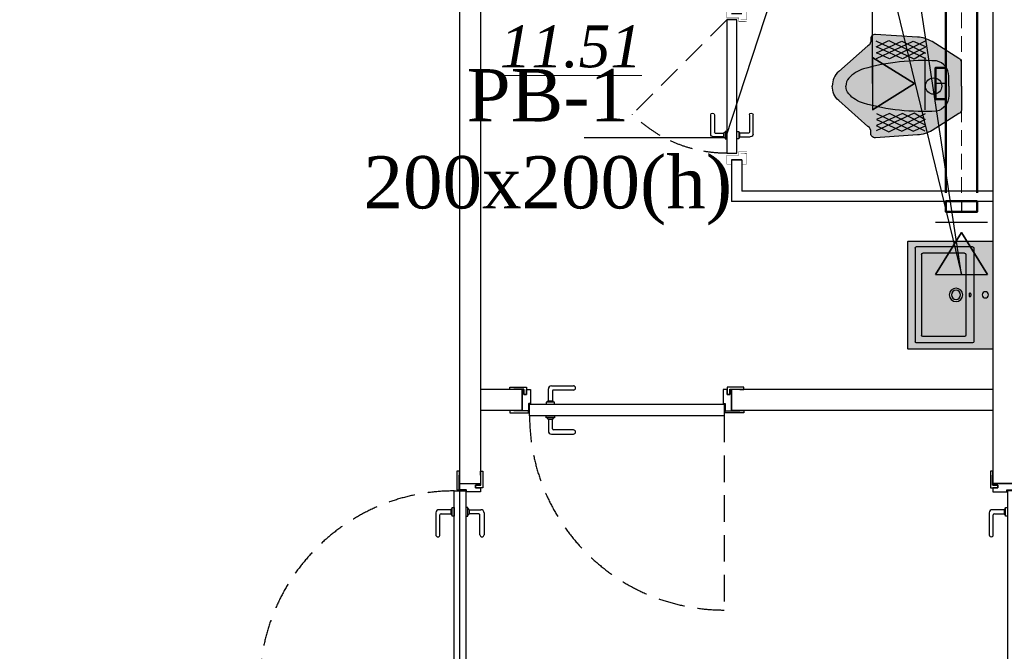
# Model space of a CAD drawing. Extents: x 4114239 to 5838486, y 780458 to 1383318.
# Tile 207 of 231: x 4562056 to 4566763, y 1287365 to 1290387. Entities that reach past the tile are written whole.
import ezdxf
from ezdxf import colors
from ezdxf.entities.mleader import LeaderData, LeaderLine
from ezdxf.math import Vec2, Vec3

# ---------------------------------------------------------------- set-up
doc = ezdxf.new("R2010")
doc.units = 0
doc.header["$MEASUREMENT"] = 0
for name, pattern in [('ACAD_ISO04W100', [30, 24, -3, 0, -3]), ('Beruniy Xref$0$DASHED', [19.049999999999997, 12.7, -6.349999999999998]), ('HIDDEN', [0.375, 0.25, -0.125])]:
    doc.linetypes.add(name, pattern=pattern)
doc.layers.add('.', color=7, linetype='Continuous', lineweight=15)
doc.layers.add('Text 1', color=172, linetype='Continuous', lineweight=25)
doc.layers.add('Vozduhovod', color=7, linetype='Continuous', lineweight=50, true_color=0x168d87)
for name, color, linetype in [('Аксонометрия', 7, 'Continuous'), ('Вытяжная', 5, 'Continuous'), ('Осевая линия', 7, 'ACAD_ISO04W100'), ('РАЗРЕЗ', 7, 'Continuous'), ('сан.техника', 146, 'Continuous')]:
    doc.layers.add(name, color=color, linetype=linetype)
doc.styles.add('TIEMS', font='times.ttf')
doc.styles.add('TIMES NEW', font='times.ttf')

# ---------------------------------------------------------------- blocks, each defined once
blk = doc.blocks.new('asdgagasdfds')
at = {"layer": '.', "linetype": 'ByBlock', "lineweight": 25, "true_color": 0xffffff}
h = blk.add_hatch(color=7, dxfattribs=at)
h.dxf.hatch_style = 1
edge = h.paths.add_edge_path()
edge.add_line((0, 0), (0, 110.1795711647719))
edge.add_arc((-25.8147996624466, 110.1795711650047), 25.8147996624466, 359.9999999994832, 418.0286092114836)
edge.add_line((-12.14597304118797, 132.0785907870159), (-141.0807424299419, 212.5564860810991))
edge.add_arc((-215.5507470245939, 93.2470429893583), 140.6432536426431, 418.0286092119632, 448.0897771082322)
edge.add_line((-210.8626147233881, 233.812138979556), (-411.1062492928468, 247.4764866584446))
edge.add_arc((-412.5825429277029, 225.8422008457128), 21.68459742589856, 446.096267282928, 551.103730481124)
edge.add_arc((-460.2287468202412, 216.4911656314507), 26.87055271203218, 298.2408080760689, 371.10373048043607, ccw=False)
edge.add_line((-447.5141832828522, 192.8191045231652), (-587.0779278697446, 69.83999257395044))
edge.add_arc((-527.4508908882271, 2.171813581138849), 90.19072007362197, 491.3854718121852, 541.3798291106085)
edge.add_arc((-527.4508908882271, -2.171813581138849), 90.19072007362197, 538.6201708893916, 588.6145281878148)
edge.add_line((-587.0779278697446, -69.83999257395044), (-447.5141832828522, -192.8191045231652))
edge.add_arc((-460.2287468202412, -216.4911656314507), 26.87055271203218, 348.89626951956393, 421.7591919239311, ccw=False)
edge.add_arc((-412.5825429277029, -225.8422008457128), 21.68459742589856, 528.8962695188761, 633.9037327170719)
edge.add_line((-411.1062492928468, -247.4764866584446), (-210.8626147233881, -233.812138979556))
edge.add_arc((-215.5507470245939, -93.2470429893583), 140.6432536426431, 271.9102228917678, 301.9713907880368)
edge.add_line((-141.0807424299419, -212.5564860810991), (-12.14597304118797, -132.0785907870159))
edge.add_arc((-25.8147996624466, -110.1795711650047), 25.8147996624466, 301.9713907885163, 360.0000000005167)
edge.add_line((0, -110.1795711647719), (0, 0))
at = {"layer": 'сан.техника'}
for p, q in [((-408.0722536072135, 188.2643162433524), (-347.3923636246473, 218.6295285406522)), ((-226.0325884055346, 129.0521544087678), (-408.0722536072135, 214.0747488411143)), ((-406.5552557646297, 132.0886799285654), (-230.5835771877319, 215.5930116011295)), ((-406.5552557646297, 159.4173667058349), (-285.1954805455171, 215.5930116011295)), ((-347.3923636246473, 218.6295285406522), (-171.4206850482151, 132.0886799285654)), ((-174.4546807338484, 215.5930116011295), (-344.3583726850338, 130.5704171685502)), ((-285.1954805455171, 215.5930116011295), (-171.4206850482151, 157.8991039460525)), ((-230.5835771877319, 215.5930116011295), (-171.4206850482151, 189.7825790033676)), ((-282.1614848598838, 130.5704171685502), (-406.5552557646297, 188.2643162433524)), ((-344.3583726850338, 130.5704171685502), (-406.5552557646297, 159.4173667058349)), ((-171.4206850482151, 186.7460620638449), (-282.1614848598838, 130.5704171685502)), ((-174.4546807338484, 160.9356294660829), (-226.0325884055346, 129.0521544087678)), ((-226.0325884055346, -129.0521544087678), (-408.0722536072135, -214.0747488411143)), ((-344.3583726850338, -130.5704171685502), (-406.5552557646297, -159.4173667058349)), ((-282.1614848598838, -130.5704171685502), (-406.5552557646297, -188.2643162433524)), ((-406.5552557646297, -132.0886799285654), (-230.5835771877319, -215.5930116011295)), ((-347.3923636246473, -218.6295285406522), (-171.4206850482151, -132.0886799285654)), ((-174.4546807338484, -215.5930116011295), (-344.3583726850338, -130.5704171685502)), ((-171.4206850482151, -186.746062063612), (-282.1614848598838, -130.5704171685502)), ((-174.4546807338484, -160.9356294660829), (-226.0325884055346, -129.0521544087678)), ((-408.0722536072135, -188.2643162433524), (-347.3923636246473, -218.6295285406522)), ((-406.5552557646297, -159.4173667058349), (-285.1954805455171, -215.5930116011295)), ((-285.1954805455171, -215.5930116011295), (-171.4206850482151, -157.8991039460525)), ((-230.5835771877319, -215.5930116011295), (-171.4206850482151, -189.7825790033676))]:
    blk.add_line(p, q, dxfattribs=at)
for points in [[(0, 0), (0, 110.1795711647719, 0.2587507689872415), (-12.14597304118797, 132.0785907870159), (-141.0807424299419, 212.5564860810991, 0.1319240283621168), (-210.8626147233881, 233.812138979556), (-411.1062492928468, 247.4764866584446, 0.4931859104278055), (-433.8612074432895, 221.6660540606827, -0.3290875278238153), (-447.5141832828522, 192.8191045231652), (-587.0779278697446, 69.83999257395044, 0.2216688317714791), (-617.6154582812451, 0, 0.08890636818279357)], [(-60.67988998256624, 0), (-60.67988998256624, 47.06608549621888, 0.3548112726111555), (-119.8427821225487, 119.942595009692, 0.08551412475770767), (-468.7521435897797, 81.98607749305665, 0.1429113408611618), (-538.5340158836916, 37.95651751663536, 0.1797639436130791), (-553.1814982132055, 0, 0.4439485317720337)], [(0, 0), (0, -110.1795711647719, -0.2587507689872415), (-12.14597304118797, -132.0785907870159), (-141.0807424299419, -212.5564860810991, -0.1319240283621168), (-210.8626147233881, -233.812138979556), (-411.1062492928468, -247.4764866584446, -0.4931859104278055), (-433.8612074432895, -221.6660540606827, 0.3290875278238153), (-447.5141832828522, -192.8191045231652), (-587.0779278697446, -69.83999257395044, -0.2216688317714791), (-617.6154582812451, 0, -0.08890636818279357)], [(-60.67988998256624, 0), (-60.67988998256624, -47.06608549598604, -0.3548112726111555), (-119.8427821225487, -119.942595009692, -0.08551412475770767), (-468.7521435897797, -81.98607749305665, -0.1429113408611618), (-538.5340158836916, -37.95651751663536, -0.1797639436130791), (-553.1814982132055, 0, -0.4439485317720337)]]:
    blk.add_lwpolyline(points, format="xyb", dxfattribs=at)
blk.add_circle((-133.4957579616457, 0), 39.03259394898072, dxfattribs=at)
blk = doc.blocks.new('*U1887')
at = {"color": 0, "linetype": 'Beruniy Xref$0$DASHED'}
blk.add_line((-193.5, 2.5), (-141.881204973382, 54.11879502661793), dxfattribs=at)
at = {"color": 0}
for p, q in [((-131.0000000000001, 11.29640494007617), (-141.5000000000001, 11.29640494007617)), ((-141.5000000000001, 9.296404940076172), (-132.0000000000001, 9.296404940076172)), ((-131.5000000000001, 8.796404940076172), (-131.5000000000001, 4.096404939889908)), ((-129.5000000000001, 4.096404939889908), (-129.5000000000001, 9.796404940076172)), ((-197.0000000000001, 0), (-197.0000000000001, -5.714285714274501)), ((-132.5000000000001, 2.5), (-132.5000000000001, 3.5)), ((-132.5000000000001, 3.5), (-128.5000000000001, 3.5)), ((-128.5000000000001, 2.5), (-132.5000000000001, 2.5)), ((-132.0000000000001, 3.599999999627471), (-132.0000000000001, 3.5)), ((-129.5000000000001, 4.099999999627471), (-131.5000000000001, 4.099999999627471)), ((-129.0000000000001, 3.5), (-129.0000000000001, 3.599999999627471)), ((-128.5000000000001, 3.5), (-128.5000000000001, 2.5)), ((-117.0000000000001, 0), (-117.0000000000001, -5.714285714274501)), ((-132.5000000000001, -3), (-132.5000000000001, -4)), ((-132.5000000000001, -4), (-128.5000000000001, -4)), ((-132.0000000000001, -4.099999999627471), (-132.0000000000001, -4)), ((-131.5000000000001, -9.296404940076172), (-131.5000000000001, -4.596404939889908)), ((-129.5000000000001, -4.599999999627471), (-131.5000000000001, -4.599999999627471)), ((-129.5000000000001, -4.596404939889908), (-129.5000000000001, -10.29640494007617)), ((-129.0000000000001, -4), (-129.0000000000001, -4.099999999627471)), ((-128.5000000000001, -4), (-128.5000000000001, -3)), ((-141.5000000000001, -9.796404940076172), (-132.0000000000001, -9.796404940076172)), ((-131.0000000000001, -11.79640494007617), (-141.5000000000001, -11.79640494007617))]:
    blk.add_line(p, q, dxfattribs=at)
at = {"color": 0, "const_width": 0.2}
for points in [[(-199.4999999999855, 0), (-199.4999999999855, 2.499999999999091), (-194.5, 2.5), (-194.4999999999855, -3.999999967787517), (-192.4999999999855, -3.999999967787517), (-192.4999999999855, -8.499999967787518)], [(-114.5000000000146, 0), (-114.5000000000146, 2.499999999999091), (-119.5000000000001, 2.5), (-119.5000000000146, -3.999999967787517), (-121.5000000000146, -3.999999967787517), (-121.5000000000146, -8.499999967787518)], [(-193.4999999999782, -4.999999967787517), (-193.4999999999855, -8.214285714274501), (-199.4999999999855, -8.214285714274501), (-199.4999999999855, -5.714285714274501)], [(-120.5000000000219, -4.999999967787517), (-120.5000000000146, -8.214285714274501), (-114.5000000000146, -8.214285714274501), (-114.5000000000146, -5.714285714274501)]]:
    blk.add_lwpolyline(points, dxfattribs=at)
at = {"color": 0}
blk.add_lwpolyline([(-193.5, -3), (-193.5, 2.5), (-120.5000000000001, 2.5), (-120.5000000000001, -3), (-193.5, -3)], dxfattribs=at)
at = {"color": 0, "linetype": 'Beruniy Xref$0$DASHED'}
blk.add_arc((-193.5, 2.5), 73, 0, 44.99999999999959, dxfattribs=at)
at = {"color": 0}
for centre, radius, start, end in [((-141.5000000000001, 10.29640494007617), 1, 90, 270), ((-131.0000000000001, 9.796404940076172), 1.5, 0, 90), ((-132.0000000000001, 8.796404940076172), 0.5, 0, 90), ((-131.5000000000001, 3.599999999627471), 0.5, 90, 180), ((-129.5000000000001, 3.599999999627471), 0.5, 0, 90), ((-131.5000000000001, -4.099999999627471), 0.5, 180, 270), ((-129.5000000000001, -4.099999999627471), 0.5, 270, 0), ((-141.5000000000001, -10.79640494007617), 1, 90, 270), ((-132.0000000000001, -9.296404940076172), 0.5, 270, 0), ((-131.0000000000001, -10.29640494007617), 1.5, 270, 0)]:
    blk.add_arc(centre, radius, start, end, dxfattribs=at)
blk = doc.blocks.new('fgdsgsfdgsdd')
at = {"layer": '.', "linetype": 'ByBlock', "lineweight": 25, "true_color": 0xffffff}
h = blk.add_hatch(color=7, dxfattribs=at)
h.dxf.hatch_style = 1
h.paths.add_polyline_path([(2.91038304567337e-11, 257.7809249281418), (-404.7617936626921, 257.7809249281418, 0.4142135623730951), (-406.4667290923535, 256.0759894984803), (-406.4667290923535, -256.0759894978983, 0.4142135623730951), (-404.76179366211, -257.7809249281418), (2.91038304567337e-11, -257.7809249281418)])
at = {"layer": 'сан.техника'}
for p, q in [((-372.3598288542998, -225.810515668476), (-372.3598288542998, 222.5875024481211)), ((-372.3598288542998, -225.810515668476), (-372.3598288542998, 222.5875024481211)), ((-97.02094852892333, 228.5547764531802), (-366.392554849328, 228.5547764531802)), ((-97.02094852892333, 228.5547764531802), (-366.392554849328, 228.5547764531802)), ((-341.6709911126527, -195.1216779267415), (-341.6709911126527, 191.8986647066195)), ((-341.6709911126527, -195.1216779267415), (-341.6709911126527, 191.8986647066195)), ((-135.3819957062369, 197.8659387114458), (-335.7037171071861, 197.8659387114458)), ((-135.3819957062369, 197.8659387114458), (-335.7037171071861, 197.8659387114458)), ((-129.4147217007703, -195.1216779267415), (-129.4147217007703, 191.8986647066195)), ((-129.4147217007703, -195.1216779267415), (-129.4147217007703, 191.8986647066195)), ((-91.05367452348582, -225.810515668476), (-91.05367452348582, 222.5875024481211)), ((-91.05367452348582, -225.810515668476), (-91.05367452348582, 222.5875024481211)), ((-97.02094852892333, -231.7777896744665), (-366.392554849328, -231.7777896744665)), ((-97.02094852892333, -231.7777896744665), (-366.392554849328, -231.7777896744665)), ((-135.3819957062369, -201.088951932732), (-335.7037171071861, -201.088951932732)), ((-135.3819957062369, -201.088951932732), (-335.7037171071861, -201.088951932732))]:
    blk.add_line(p, q, dxfattribs=at)
blk.add_lwpolyline([(2.91038304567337e-11, -257.7809249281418), (2.91038304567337e-11, 257.7809249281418), (-404.7617936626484, 257.7809249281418, 0.414213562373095), (-406.4667290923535, 256.075989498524), (-406.4667290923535, -256.0759894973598, 0.414213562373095), (-404.7617936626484, -257.7809249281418)], format="xyb", close=True, dxfattribs=at)
for centre, radius in [((-176.3004460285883, -1.611506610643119), 31.96753931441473), ((-176.3004460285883, -1.611506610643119), 31.96753931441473), ((-176.3004460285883, -1.611506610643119), 22.16416059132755), ((-176.3004460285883, -1.611506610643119), 22.16416059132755), ((-35.64327304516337, -1.611506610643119), 14.91818501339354), ((-35.64327304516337, -1.611506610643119), 14.91818501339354)]:
    blk.add_circle(centre, radius, dxfattribs=at)
for centre, start, end in [((-366.392554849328, 222.5875024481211), 90, 180), ((-366.392554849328, 222.5875024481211), 90, 180), ((-335.7037171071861, 191.8986647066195), 90, 180), ((-335.7037171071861, 191.8986647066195), 90, 180), ((-135.3819957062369, 191.8986647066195), 0, 90), ((-135.3819957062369, 191.8986647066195), 0, 90), ((-97.02094852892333, 222.5875024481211), 0, 90), ((-97.02094852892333, 222.5875024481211), 0, 90), ((-366.392554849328, -225.810515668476), 180, 270), ((-366.392554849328, -225.810515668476), 180, 270), ((-335.7037171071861, -195.1216779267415), 180, 270), ((-335.7037171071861, -195.1216779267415), 180, 270), ((-135.3819957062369, -195.1216779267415), 270, 0), ((-135.3819957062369, -195.1216779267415), 270, 0), ((-97.02094852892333, -225.810515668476), 270, 0), ((-97.02094852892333, -225.810515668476), 270, 0)]:
    blk.add_arc(centre, 5.967274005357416, start, end, dxfattribs=at)
at = {"layer": 'сан.техника', "extrusion": (2.667787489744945e-39, -9.699696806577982e-41, -1)}
blk.add_ellipse((-109.0664025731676, -1.600383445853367), major_axis=(8.035593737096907e-16, -10.47731392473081), ratio=0.3211678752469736, dxfattribs=at)
blk.add_ellipse((-109.0664025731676, -1.600383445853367), major_axis=(8.035593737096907e-16, -10.47731392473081), ratio=0.3211678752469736, dxfattribs=at)
blk = doc.blocks.new('*U1891')
at = {"color": 0, "linetype": 'Beruniy Xref$0$DASHED'}
blk.add_line((-193.5, 2.5), (-193.5, 95.5), dxfattribs=at)
at = {"color": 0}
for p, q in [((-111.0000000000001, 11.29640494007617), (-121.5000000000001, 11.29640494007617)), ((-109.5000000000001, 4.096404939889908), (-109.5000000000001, 9.796404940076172)), ((-121.5000000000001, 9.296404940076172), (-112.0000000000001, 9.296404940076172)), ((-111.5000000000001, 8.796404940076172), (-111.5000000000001, 4.096404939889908)), ((-197.0000000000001, 0), (-197.0000000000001, -10.00062624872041)), ((-197.0000000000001, 0), (-197.0000000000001, -10.00062624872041)), ((-112.5000000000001, 2.5), (-112.5000000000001, 3.5)), ((-112.5000000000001, 3.5), (-108.5000000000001, 3.5)), ((-108.5000000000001, 2.5), (-112.5000000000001, 2.5)), ((-112.0000000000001, 3.599999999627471), (-112.0000000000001, 3.5)), ((-109.5000000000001, 4.099999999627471), (-111.5000000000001, 4.099999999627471)), ((-109.0000000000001, 3.5), (-109.0000000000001, 3.599999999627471)), ((-108.5000000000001, 3.5), (-108.5000000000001, 2.5)), ((-97.00000000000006, 0), (-97.00000000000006, -10.00062624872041)), ((-96.99999999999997, 0), (-96.99999999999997, -10.00062624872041)), ((-112.5000000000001, -3), (-112.5000000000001, -4)), ((-112.5000000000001, -4), (-108.5000000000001, -4)), ((-112.0000000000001, -4.099999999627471), (-112.0000000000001, -4)), ((-111.5000000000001, -9.296404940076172), (-111.5000000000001, -4.596404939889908)), ((-109.5000000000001, -4.599999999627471), (-111.5000000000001, -4.599999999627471)), ((-109.5000000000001, -4.596404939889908), (-109.5000000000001, -10.29640494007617)), ((-109.0000000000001, -4), (-109.0000000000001, -4.099999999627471)), ((-108.5000000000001, -4), (-108.5000000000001, -3)), ((-121.5000000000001, -9.796404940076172), (-112.0000000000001, -9.796404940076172)), ((-111.0000000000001, -11.79640494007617), (-121.5000000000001, -11.79640494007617))]:
    blk.add_line(p, q, dxfattribs=at)
for points in [[(-194.0000000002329, 0.1999999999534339), (-196.2000000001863, 0.1999999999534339), (-196.1999999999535, 0.1999999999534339), (-201.0000000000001, 0.1999999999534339), (-201.0000000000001, 0), (-203.0000000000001, 0), (-203.0000000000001, 0), (-203.0000000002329, 1.199999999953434), (-194.0000000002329, 1.199999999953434)], [(-99.99999999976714, 0.1999999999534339), (-97.7999999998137, 0.1999999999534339), (-97.80000000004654, 0.1999999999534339), (-92.99999999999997, 0.1999999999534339), (-92.99999999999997, 0), (-90.99999999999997, 0), (-90.99999999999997, 0), (-90.99999999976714, 1.199999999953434), (-99.99999999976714, 1.199999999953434)]]:
    blk.add_lwpolyline(points, close=True, dxfattribs=at)
for points in [[(-195.0000000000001, 0.1999999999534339), (-195.0000000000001, 0.1999999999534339), (-196.1999999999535, 0.1999999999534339), (-196.1999999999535, 0.1999999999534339), (-197.0000000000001, 0.1999999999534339), (-196.9999999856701, -10.00062624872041), (-196.1999999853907, -10.00062624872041), (-196.1999999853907, -7.600626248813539), (-194.9999999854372, -7.600626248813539), (-194.9999999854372, -10.00062624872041), (-192.9999999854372, -10.00062624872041), (-193.0000000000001, -3.300000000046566), (-193.8500000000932, -3.300000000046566, -0.4142135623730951), (-194.0000000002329, -3.149999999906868), (-194.0000000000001, 0.1999999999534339)], [(-98.99999999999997, 0.1999999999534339), (-98.99999999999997, 0.1999999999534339), (-97.80000000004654, 0.1999999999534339), (-97.80000000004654, 0.1999999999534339), (-96.99999999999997, 0.1999999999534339), (-97.00000001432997, -10.00062624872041), (-97.80000001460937, -10.00062624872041), (-97.80000001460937, -7.600626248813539), (-99.0000000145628, -7.600626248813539), (-99.0000000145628, -10.00062624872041), (-101.0000000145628, -10.00062624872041), (-101, -3.300000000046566), (-100.1499999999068, -3.300000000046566, 0.4142135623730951), (-99.99999999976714, -3.149999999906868), (-99.99999999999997, 0.1999999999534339)]]:
    blk.add_lwpolyline(points, format="xyb", close=True, dxfattribs=at)
for points in [[(-193.5, -3), (-193.5, 2.5), (-100.5000000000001, 2.5), (-100.5000000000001, -3), (-193.5, -3)], [(-194.9999999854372, -7.600626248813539), (-196.1999999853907, -7.600626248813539), (-196.1999999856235, -10.20062624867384), (-200.9999999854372, -10.20062624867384), (-200.9999999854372, -10.00062624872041), (-202.9999999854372, -10.00062624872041), (-202.9999999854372, -10.00062624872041), (-202.9999999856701, -11.20062624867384), (-194.9999999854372, -11.20062624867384), (-194.9999999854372, -7.600626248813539)], [(-99.0000000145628, -7.600626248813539), (-97.80000001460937, -7.600626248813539), (-97.80000001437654, -10.20062624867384), (-93.0000000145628, -10.20062624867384), (-93.0000000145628, -10.00062624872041), (-91.0000000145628, -10.00062624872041), (-91.0000000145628, -10.00062624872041), (-91.00000001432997, -11.20062624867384), (-99.0000000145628, -11.20062624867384), (-99.0000000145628, -7.600626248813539)]]:
    blk.add_lwpolyline(points, dxfattribs=at)
at = {"color": 0, "linetype": 'Beruniy Xref$0$DASHED'}
blk.add_arc((-193.5, 2.5), 93, 0, 90.00000000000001, dxfattribs=at)
at = {"color": 0}
for centre, radius, start, end in [((-121.5000000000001, 10.29640494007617), 1, 90.00000000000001, 270), ((-111.0000000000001, 9.796404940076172), 1.5, 0, 90.00000000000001), ((-112.0000000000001, 8.796404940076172), 0.5, 0, 90.00000000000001), ((-111.5000000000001, 3.599999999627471), 0.5, 90.00000000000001, 180), ((-109.5000000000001, 3.599999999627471), 0.5, 0, 90.00000000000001), ((-111.5000000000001, -4.099999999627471), 0.5, 180, 270), ((-109.5000000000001, -4.099999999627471), 0.5, 270, 0), ((-112.0000000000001, -9.296404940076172), 0.5, 270, 0), ((-121.5000000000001, -10.79640494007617), 1, 90.00000000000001, 270), ((-111.0000000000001, -10.29640494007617), 1.5, 270, 0)]:
    blk.add_arc(centre, radius, start, end, dxfattribs=at)
blk = doc.blocks.new('*U1892')
at = {"color": 0, "linetype": 'Beruniy Xref$0$DASHED'}
blk.add_line((193.5, 2.5), (193.5, 95.5), dxfattribs=at)
at = {"color": 0}
for p, q in [((109.5000000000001, 4.096404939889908), (109.5000000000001, 9.796404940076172)), ((111.0000000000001, 11.29640494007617), (121.5000000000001, 11.29640494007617)), ((111.5000000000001, 8.796404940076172), (111.5000000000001, 4.096404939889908)), ((121.5000000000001, 9.296404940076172), (112.0000000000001, 9.296404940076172)), ((97.00000000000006, 0), (97.00000000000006, -10.00062624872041)), ((96.99999999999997, 0), (96.99999999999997, -10.00062624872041)), ((112.5000000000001, 3.5), (108.5000000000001, 3.5)), ((108.5000000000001, 3.5), (108.5000000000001, 2.5)), ((108.5000000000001, 2.5), (112.5000000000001, 2.5)), ((109.0000000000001, 3.5), (109.0000000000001, 3.599999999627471)), ((109.5000000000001, 4.099999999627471), (111.5000000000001, 4.099999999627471)), ((112.0000000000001, 3.599999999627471), (112.0000000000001, 3.5)), ((112.5000000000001, 2.5), (112.5000000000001, 3.5)), ((197.0000000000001, 0), (197.0000000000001, -10.00062624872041)), ((197.0000000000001, 0), (197.0000000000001, -10.00062624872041)), ((108.5000000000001, -4), (108.5000000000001, -3)), ((112.5000000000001, -4), (108.5000000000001, -4)), ((109.0000000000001, -4), (109.0000000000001, -4.099999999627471)), ((109.5000000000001, -4.596404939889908), (109.5000000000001, -10.29640494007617)), ((109.5000000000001, -4.599999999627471), (111.5000000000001, -4.599999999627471)), ((111.5000000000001, -9.296404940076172), (111.5000000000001, -4.596404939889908)), ((112.0000000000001, -4.099999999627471), (112.0000000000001, -4)), ((112.5000000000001, -3), (112.5000000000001, -4)), ((111.0000000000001, -11.79640494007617), (121.5000000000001, -11.79640494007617)), ((121.5000000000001, -9.796404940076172), (112.0000000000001, -9.796404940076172))]:
    blk.add_line(p, q, dxfattribs=at)
for points in [[(99.99999999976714, 0.1999999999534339), (97.7999999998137, 0.1999999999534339), (97.80000000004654, 0.1999999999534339), (92.99999999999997, 0.1999999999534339), (92.99999999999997, 0), (90.99999999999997, 0), (90.99999999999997, 0), (90.99999999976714, 1.199999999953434), (99.99999999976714, 1.199999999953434)], [(194.0000000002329, 0.1999999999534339), (196.2000000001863, 0.1999999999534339), (196.1999999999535, 0.1999999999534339), (201.0000000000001, 0.1999999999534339), (201.0000000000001, 0), (203.0000000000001, 0), (203.0000000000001, 0), (203.0000000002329, 1.199999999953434), (194.0000000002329, 1.199999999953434)]]:
    blk.add_lwpolyline(points, close=True, dxfattribs=at)
for points in [[(98.99999999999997, 0.1999999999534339), (98.99999999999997, 0.1999999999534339), (97.80000000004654, 0.1999999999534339), (97.80000000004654, 0.1999999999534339), (96.99999999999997, 0.1999999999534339), (97.00000001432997, -10.00062624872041), (97.80000001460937, -10.00062624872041), (97.80000001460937, -7.600626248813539), (99.0000000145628, -7.600626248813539), (99.0000000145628, -10.00062624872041), (101.0000000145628, -10.00062624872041), (101, -3.300000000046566), (100.1499999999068, -3.300000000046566, -0.4142135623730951), (99.99999999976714, -3.149999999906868), (99.99999999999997, 0.1999999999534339)], [(195.0000000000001, 0.1999999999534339), (195.0000000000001, 0.1999999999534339), (196.1999999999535, 0.1999999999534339), (196.1999999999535, 0.1999999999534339), (197.0000000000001, 0.1999999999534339), (196.9999999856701, -10.00062624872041), (196.1999999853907, -10.00062624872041), (196.1999999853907, -7.600626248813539), (194.9999999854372, -7.600626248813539), (194.9999999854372, -10.00062624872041), (192.9999999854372, -10.00062624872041), (193.0000000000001, -3.300000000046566), (193.8500000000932, -3.300000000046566, 0.4142135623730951), (194.0000000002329, -3.149999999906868), (194.0000000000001, 0.1999999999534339)]]:
    blk.add_lwpolyline(points, format="xyb", close=True, dxfattribs=at)
for points in [[(193.5, -3), (193.5, 2.5), (100.5000000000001, 2.5), (100.5000000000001, -3), (193.5, -3)], [(99.0000000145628, -7.600626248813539), (97.80000001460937, -7.600626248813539), (97.80000001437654, -10.20062624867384), (93.0000000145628, -10.20062624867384), (93.0000000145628, -10.00062624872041), (91.0000000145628, -10.00062624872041), (91.0000000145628, -10.00062624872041), (91.00000001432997, -11.20062624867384), (99.0000000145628, -11.20062624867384), (99.0000000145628, -7.600626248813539)], [(194.9999999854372, -7.600626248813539), (196.1999999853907, -7.600626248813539), (196.1999999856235, -10.20062624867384), (200.9999999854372, -10.20062624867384), (200.9999999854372, -10.00062624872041), (202.9999999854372, -10.00062624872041), (202.9999999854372, -10.00062624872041), (202.9999999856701, -11.20062624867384), (194.9999999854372, -11.20062624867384), (194.9999999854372, -7.600626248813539)]]:
    blk.add_lwpolyline(points, dxfattribs=at)
at = {"color": 0, "linetype": 'Beruniy Xref$0$DASHED'}
blk.add_arc((193.5, 2.5), 93, 90, 180, dxfattribs=at)
at = {"color": 0}
for centre, radius, start, end in [((111.0000000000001, 9.796404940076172), 1.5, 90, 180), ((121.5000000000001, 10.29640494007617), 1, 270, 90), ((112.0000000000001, 8.796404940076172), 0.5, 90, 180), ((109.5000000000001, 3.599999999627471), 0.5, 90, 180), ((111.5000000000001, 3.599999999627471), 0.5, 7.016709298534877e-15, 90), ((109.5000000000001, -4.099999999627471), 0.5, 180, 270), ((111.5000000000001, -4.099999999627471), 0.5, 270, 7.016709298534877e-15), ((112.0000000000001, -9.296404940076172), 0.5, 180, 270), ((111.0000000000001, -10.29640494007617), 1.5, 180, 270), ((121.5000000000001, -10.79640494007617), 1, 270, 90)]:
    blk.add_arc(centre, radius, start, end, dxfattribs=at)
blk = doc.blocks.new('_None')
blk = doc.blocks.new('*U2034')
at = {"color": 0, "linetype": 'ByBlock', "lineweight": 50, "ltscale": 100}
blk.add_lwpolyline([(0, 75), (0, -75), (50, -75.00000000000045), (50, 74.99999999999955)], close=True, dxfattribs=at)
at = {"layer": 'Аксонометрия', "ltscale": 5}
blk.add_line((0, 0), (50, 0), dxfattribs=at)
at = {"layer": 'Осевая линия', "ltscale": 2}
blk.add_line((0, 0), (50, 0), dxfattribs=at)
blk = doc.blocks.new('*U2035')
at = {"color": 0, "linetype": 'Continuous', "lineweight": -2}
for p, q in [((-125, 0), (125, 0)), ((-125, -250), (1.4210854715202e-14, -50)), ((1.4210854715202e-14, -50), (125, -250)), ((-125, -250), (125, -250))]:
    blk.add_line(p, q, dxfattribs=at)
at = {"layer": 'Аксонометрия'}
for p, q in [((-125, 0), (125, 0)), ((1.4210854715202e-14, -50), (-125, -250)), ((125, -250), (1.4210854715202e-14, -50)), ((-125, -250), (125, -250))]:
    blk.add_line(p, q, dxfattribs=at)

msp = doc.modelspace()

# ---------------------------------------------------------------- linework, layer by layer
at = {"color": 0}
msp.add_lwpolyline([(4533339.058298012, 1293317.338717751), (4564158.172566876, 1293317.338717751), (4564158.172566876, 1277317.338717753), (4533339.058298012, 1277317.338717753)], close=True, dxfattribs=at)
for points in [[(4564158.172566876, 1293317.338717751), (4564158.172566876, 1288167.334921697)], [(4564258.172566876, 1293317.338717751), (4564258.172566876, 1288167.347421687)], [(4566708.264433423, 1293317.338717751), (4566708.264433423, 1288167.338717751)], [(4564458.264433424, 1288617.338717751), (4564258.264433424, 1288617.338717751)], [(4564458.264433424, 1288617.338717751), (4564458.264433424, 1288517.338717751)], [(4566708.264433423, 1288617.338717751), (4565458.264433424, 1288617.338717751)], [(4565458.264433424, 1288617.338717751), (4565458.264433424, 1288517.338717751)], [(4564458.264433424, 1288517.338717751), (4564258.264433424, 1288517.338717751)], [(4566708.264433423, 1288517.338717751), (4565458.264433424, 1288517.338717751)], [(4566708.264433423, 1288417.338717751), (4566708.264433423, 1288167.338717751)], [(4566708.264433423, 1288167.338717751), (4566808.264433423, 1288167.338717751)]]:
    msp.add_lwpolyline(points, dxfattribs=at)
at = {"layer": 'Text 1', "linetype": 'HIDDEN', "lineweight": 5, "ltscale": 300}
msp.add_line((4566558.227822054, 1289558.668564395), (4566558.227822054, 1293417.338717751), dxfattribs=at)
at = {"layer": 'Vozduhovod'}
for p, q in [((4566633.227822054, 1293417.338717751), (4566633.227822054, 1289558.668564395)), ((4566483.227822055, 1292469.781954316), (4566483.227822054, 1289558.668564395))]:
    msp.add_line(p, q, dxfattribs=at)
at = {"layer": 'РАЗРЕЗ', "color": 5, "linetype": 'ByBlock', "lineweight": 25, "ltscale": 2}
for p, q in [((4565508.264433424, 1289717.338717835), (4565458.264433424, 1289717.338717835)), ((4566708.264433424, 1289567.338717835), (4565508.264433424, 1289567.338717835)), ((4566708.264433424, 1289517.338717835), (4565458.264433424, 1289517.338717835))]:
    msp.add_line(p, q, dxfattribs=at)
for points in [[(4565458.264433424, 1289717.338717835), (4565458.264433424, 1289517.338717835)], [(4565508.264433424, 1289717.338717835), (4565508.264433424, 1289567.338717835)]]:
    msp.add_lwpolyline(points, dxfattribs=at)

# ---------------------------------------------------------------- block references
at = {"color": 216, "lineweight": 30}
for name, p, xscale, yscale, zscale, rotation in [('*U1887', (4565458.26443017, 1288693.588717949), -8.749999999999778, 8.749999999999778, 8.749999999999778, 89.99999989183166), ('*U1891', (4563488.270804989, 1288517.214342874), 9.999998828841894, 9.999998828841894, 9.999998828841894, 180.0071619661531), ('*U1891', (4564157.920067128, 1289137.334784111), 9.999998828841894, 9.999998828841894, 9.999998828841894, 90.00716196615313), ('*U1892', (4566808.011933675, 1289137.35734616), 9.999998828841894, 9.999998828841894, 9.999998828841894, 270.0071619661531)]:
    msp.add_blockref(name, p, dxfattribs=dict(at, xscale=xscale, yscale=yscale, zscale=zscale, rotation=rotation))
at = {"color": 1, "linetype": 'ByBlock'}
msp.add_blockref('asdgagasdfds', (4566558.264425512, 1290069.737543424), dxfattribs=at)
at = {"color": 1, "linetype": 'ByBlock', "xscale": -1, "rotation": 180}
msp.add_blockref('fgdsgsfdgsdd', (4566708.264433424, 1289068.977170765), dxfattribs=at)
at = {"layer": 'Vozduhovod'}
for p, rotation in [((4566483.227822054, 1290081.469567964), 180), ((4566558.227822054, 1289518.668564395), 270)]:
    msp.add_blockref('*U2034', p, dxfattribs=dict(at, rotation=rotation))
at = {"layer": 'Вытяжная', "linetype": 'Continuous', "lineweight": -2, "rotation": 270}
msp.add_blockref('*U2035', (4566383.227822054, 1290081.469567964), dxfattribs=at)
at = {"layer": 'Вытяжная', "linetype": 'Continuous', "lineweight": -2}
msp.add_blockref('*U2035', (4566558.227822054, 1289418.668564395), dxfattribs=at)

# ---------------------------------------------------------------- texts
at = {"lineweight": 0, "ltscale": 100, "insert": (4564690.449606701, 1290257.482055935), "char_height": 200, "attachment_point": 5, "style": 'TIEMS'}
msp.add_mtext('\\A1;{\\fTimes New Roman|b0|i1|c204|p18;\\L11.51}', dxfattribs=at)

# ---------------------------------------------------------------- leaders
at = {"layer": 'Text 1', "ltscale": 100}
ml = msp.add_multileader_mtext('Standard', dxfattribs=at)
ml.set_content('PB-1\\P200x200(h)', color=256, style='TIMES NEW')
ml.set_leader_properties(linetype='Continuous', lineweight=25)
ml.set_arrow_properties(name='NONE')
ml.build(insert=Vec2(0, 0))
ml.multileader.update_dxf_attribs({"has_dogleg": 0, "text_left_attachment_type": 6, "text_right_attachment_type": 6, "dogleg_length": 0.36, "arrow_head_size": 0.18})
ctx = ml.context
ctx.base_point, ctx.char_height, ctx.arrow_head_size, ctx.landing_gap_size, ctx.plane_origin, ctx.plane_x_axis, ctx.plane_y_axis = Vec3(4563730.925602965, 1289822.01483126), 250, 0.18, 0.09, Vec3(4569348.459864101, 1296884.129966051), Vec3(1, 6.128346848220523e-13), Vec3(-6.128346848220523e-13, 1)
ctx.left_attachment, ctx.right_attachment, ctx.text_align_type = 6, 6, 1
notes = []
notes.append((ctx, [(1, (1, 1, 0), (4565430.816720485, 1289822.014831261), (-1, -6.128346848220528e-13), 0.36, [(11, [(4566133.227822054, 1290081.469567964), (4566133.227822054, 1290922.824274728), (4566133.227822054, 1290922.824274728), (4566133.227822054, 1290922.824274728), (4566133.227822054, 1290922.824274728), (4566133.227822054, 1290922.824274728), (4566133.227822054, 1290922.824274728), (4566133.227822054, 1290922.824274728), (4566133.227822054, 1290922.824274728), (4566133.227822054, 1290922.824274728), (4566558.227822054, 1289168.668564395), (4566133.227822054, 1291979.510929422)], 0, [])])]))
ctx.mtext.insert, ctx.mtext.text_direction, ctx.mtext.rotation, ctx.mtext.width, ctx.mtext.alignment, ctx.mtext.flow_direction = Vec3(4564580.691161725, 1290150.962199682), Vec3(1, 6.128346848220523e-13), 6.128346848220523e-13, 669.8416946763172, 2, 5
for ctx, leaders in notes:
    for number, flags, end, landing, length, lines in leaders:
        leader = LeaderData()
        leader.index, (leader.has_last_leader_line, leader.has_dogleg_vector, leader.attachment_direction) = number, flags
        leader.last_leader_point, leader.dogleg_vector, leader.dogleg_length = Vec3(end), Vec3(landing), length
        for number, points, colour, breaks in lines:
            line = LeaderLine()
            line.index, line.vertices, line.color, line.breaks = number, Vec3.list(points), colors.encode_raw_color(colour), breaks
            leader.lines.append(line)
        ctx.leaders.append(leader)

doc.saveas('drawing.dxf')
